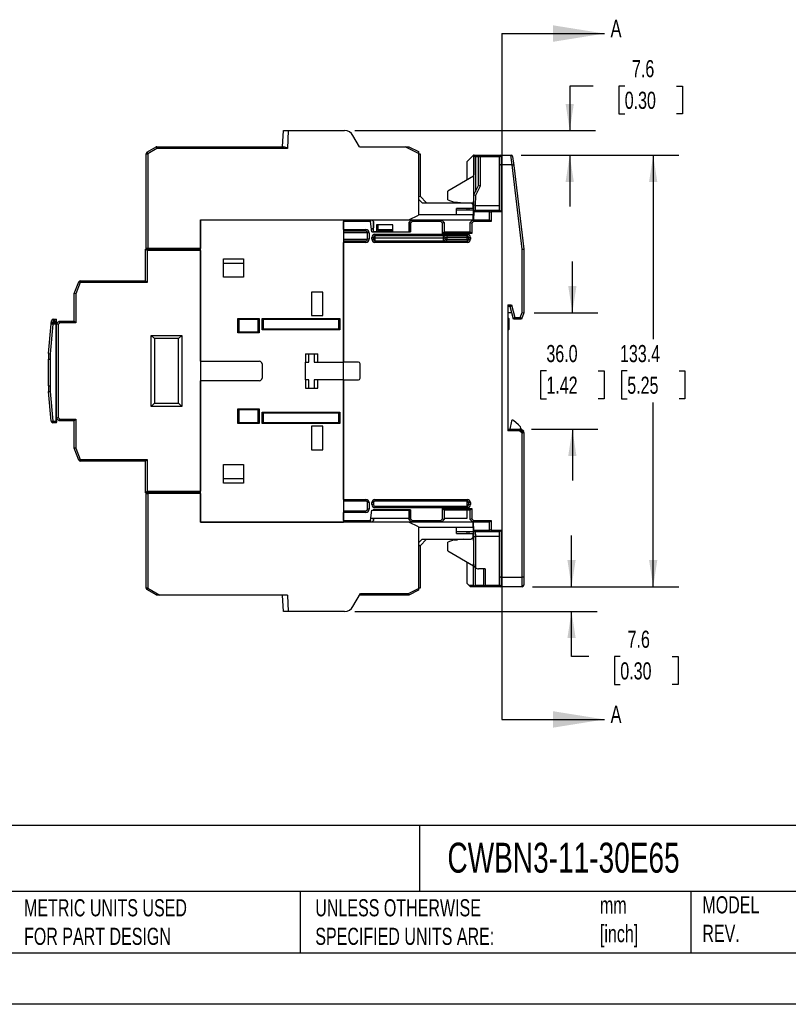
# Model space of a CAD drawing. Header units: millimetres. Extents: x 0 to 699, y 0 to 540.
# Tile 10 of 16: x 266 to 503, y 0 to 304. Entities that reach past the tile are written whole.
import ezdxf

# ---------------------------------------------------------------- set-up
doc = ezdxf.new("R2010")
doc.units = ezdxf.units.MM
doc.header["$LTSCALE"] = 2.5
doc.linetypes.add('CENTERX2', pattern=[20.32, 12.7, -2.54, 2.54, -2.54])
doc.layers.add('DIMENSIONS', color=140, linetype='Continuous', lineweight=25)
doc.layers.add('TEXT', color=140, linetype='Continuous', lineweight=25)
doc.styles.add('SLDTEXTSTYLE0', font='TXT', dxfattribs={"width": 0.7})
doc.dimstyles.new('SLDDIMSTYLE0', dxfattribs={"dimtxt": 5.39502, "dimasz": 8.255, "dimexe": 0, "dimexo": 0.0625, "dimgap": 1.348755, "dimtad": 0, "dimtih": 1, "dimtoh": 1, "dimdec": 1, "dimrnd": 1e-09, "dimzin": 12, "dimdsep": 46, "dimtxsty": 'SLDTEXTSTYLE0', "dimsah": 1, "dimcen": 0.09, "dimadec": 0, "dimazin": 3, "dimtfac": 1, "dimtdec": 1, "dimtmove": 0, "dimatfit": 0, "dimfxl": 0, "dimfrac": 2, "dimtolj": 1, "dimtzin": 12, "dimarcsym": 0})
doc.dimstyles.new('SLDDIMSTYLE1', dxfattribs={"dimtxt": 5.39502, "dimasz": 8.255, "dimexe": 0, "dimexo": 0.0625, "dimgap": 1.348755, "dimtad": 0, "dimtih": 1, "dimtoh": 1, "dimdec": 1, "dimrnd": 1e-09, "dimzin": 12, "dimdsep": 46, "dimtxsty": 'SLDTEXTSTYLE0', "dimsah": 1, "dimcen": 0.09, "dimadec": 0, "dimazin": 3, "dimtfac": 1, "dimtdec": 1, "dimtofl": 0, "dimtmove": 0, "dimatfit": 3, "dimfxl": 0, "dimfrac": 2, "dimtolj": 1, "dimtzin": 12, "dimarcsym": 0})
doc.dimstyles.new('SLDDIMSTYLE3', dxfattribs={"dimtxt": 5.39502, "dimasz": 8.255, "dimexe": 0, "dimexo": 0.0625, "dimgap": 1.348755, "dimtad": 0, "dimtih": 1, "dimtoh": 1, "dimdec": 1, "dimrnd": 1e-09, "dimzin": 4, "dimdsep": 46, "dimtxsty": 'SLDTEXTSTYLE0', "dimsah": 1, "dimcen": 0.09, "dimadec": 0, "dimazin": 1, "dimtfac": 1, "dimtdec": 1, "dimtmove": 0, "dimatfit": 0, "dimfxl": 0, "dimfrac": 2, "dimtolj": 1, "dimtzin": 12, "dimarcsym": 0})

# ---------------------------------------------------------------- blocks, each defined once
blk = doc.blocks.new('_D_9')
at = {"layer": 'DIMENSIONS'}
for p, q in [((420.83, 262.47), (469.56, 262.47)), ((461.62, 262.47), (461.62, 205.56)), ((453.61, 195.77), (451.79, 195.77)), ((451.79, 195.77), (451.79, 187.2)), ((469.64, 195.77), (471.45, 195.77)), ((471.45, 195.77), (471.45, 187.2)), ((451.79, 187.2), (453.61, 187.2)), ((461.62, 129.07), (461.62, 185.99)), ((471.45, 187.2), (469.64, 187.2)), ((424.3, 129.07), (469.56, 129.07))]:
    blk.add_line(p, q, dxfattribs=at)
for points in [[(461.62, 262.47), (460.35, 254.22), (462.89, 254.22)], [(461.62, 129.07), (462.89, 137.33), (460.35, 137.33)]]:
    blk.add_solid(points, dxfattribs=at)
at = {"layer": 'DIMENSIONS', "char_height": 5.292, "attachment_point": 1, "style": 'SLDTEXTSTYLE0'}
for s, insert in [('133.4', (451.36, 203.8)), ('5.25', (453.61, 194.02))]:
    blk.add_mtext(s, dxfattribs=dict(at, insert=insert))
blk = doc.blocks.new('_D_10')
at = {"layer": 'DIMENSIONS'}
for p, q in [((436.63, 213.77), (436.63, 229.65)), ((424.8, 213.77), (444.56, 213.77)), ((428.61, 195.77), (426.8, 195.77)), ((426.8, 195.77), (426.8, 187.2)), ((444.64, 195.77), (446.45, 195.77)), ((446.45, 195.77), (446.45, 187.2)), ((426.8, 187.2), (428.61, 187.2)), ((446.45, 187.2), (444.64, 187.2)), ((423.96, 177.77), (444.56, 177.77)), ((436.63, 177.77), (436.63, 161.9))]:
    blk.add_line(p, q, dxfattribs=at)
for points in [[(436.63, 213.77), (437.9, 222.03), (435.36, 222.03)], [(436.63, 177.77), (435.36, 169.52), (437.9, 169.52)]]:
    blk.add_solid(points, dxfattribs=at)
at = {"layer": 'DIMENSIONS', "char_height": 5.292, "attachment_point": 1, "style": 'SLDTEXTSTYLE0'}
for s, insert in [('36.0', (428.61, 203.8)), ('1.42', (428.61, 194.02))]:
    blk.add_mtext(s, dxfattribs=dict(at, insert=insert))
blk = doc.blocks.new('_D_11')
at = {"layer": 'DIMENSIONS'}
for p, q in [((443.1, 283.84), (435.82, 283.84)), ((435.82, 283.84), (435.82, 270.07)), ((452.82, 283.84), (451.01, 283.84)), ((451.01, 283.84), (451.01, 275.27)), ((468.86, 283.84), (470.67, 283.84)), ((470.67, 283.84), (470.67, 275.27)), ((451.01, 275.27), (452.82, 275.27)), ((470.67, 275.27), (468.86, 275.27)), ((369.38, 270.07), (443.76, 270.07)), ((420.83, 262.47), (443.76, 262.47)), ((435.82, 262.47), (435.82, 246.6))]:
    blk.add_line(p, q, dxfattribs=at)
for points in [[(435.82, 270.07), (437.09, 278.33), (434.55, 278.33)], [(435.82, 262.47), (434.55, 254.22), (437.09, 254.22)]]:
    blk.add_solid(points, dxfattribs=at)
at = {"layer": 'DIMENSIONS', "char_height": 5.292, "attachment_point": 1, "style": 'SLDTEXTSTYLE0'}
for s, insert in [('7.6', (455.07, 291.87)), ('0.30', (452.82, 282.09))]:
    blk.add_mtext(s, dxfattribs=dict(at, insert=insert))
blk = doc.blocks.new('_D_12')
at = {"layer": 'DIMENSIONS'}
for p, q in [((436.38, 129.07), (436.38, 144.95)), ((424.3, 129.07), (444.32, 129.07)), ((369.38, 121.47), (444.32, 121.47)), ((436.38, 107.47), (436.38, 121.47)), ((441.74, 107.47), (436.38, 107.47)), ((451.46, 107.47), (449.65, 107.47)), ((449.65, 107.47), (449.65, 98.89)), ((467.49, 107.47), (469.31, 107.47)), ((469.31, 107.47), (469.31, 98.89)), ((449.65, 98.89), (451.46, 98.89)), ((469.31, 98.89), (467.49, 98.89))]:
    blk.add_line(p, q, dxfattribs=at)
for points in [[(436.38, 129.07), (437.65, 137.33), (435.11, 137.33)], [(436.38, 121.47), (435.11, 113.22), (437.65, 113.22)]]:
    blk.add_solid(points, dxfattribs=at)
at = {"layer": 'DIMENSIONS', "char_height": 5.292, "attachment_point": 1, "style": 'SLDTEXTSTYLE0'}
for s, insert in [('7.6', (453.71, 115.5)), ('0.30', (451.46, 105.71))]:
    blk.add_mtext(s, dxfattribs=dict(at, insert=insert))

msp = doc.modelspace()

# ---------------------------------------------------------------- linework, layer by layer
for p, q in [((347.06, 265.07), (347.32, 270.07)), ((347.32, 270.07), (348.82, 270.07)), ((348.82, 270.07), (348.53, 264.57)), ((348.82, 270.07), (366.2, 270.07)), ((370.82, 265.07), (368.8, 268.57)), ((305.12, 263.37), (307.95, 265.01)), ((307.95, 265.01), (308.2, 264.57)), ((308.2, 264.57), (308.2, 265.07)), ((308.2, 265.07), (347.44, 265.07)), ((370.82, 265.07), (384.95, 265.07)), ((389.07, 263.01), (384.95, 265.07)), ((384.95, 265.07), (386.07, 265.07)), ((386.07, 265.07), (389.07, 263.57)), ((304.87, 233.67), (304.87, 262.94)), ((304.87, 262.94), (305.37, 262.94)), ((305.12, 263.37), (305.37, 262.94)), ((308.2, 264.57), (305.37, 262.94)), ((305.37, 262.94), (305.37, 233.67)), ((348.53, 264.57), (308.2, 264.57)), ((389.07, 263.57), (389.07, 263.01)), ((389.07, 263.01), (389.07, 243.97)), ((389.07, 262.92), (389.57, 262.92)), ((389.57, 262.92), (389.57, 249.77)), ((404.12, 260.47), (406.12, 262.47)), ((406.12, 262.47), (406.12, 248.17)), ((406.23, 262.47), (406.12, 262.47)), ((406.16, 250.17), (406.23, 262.47)), ((406.23, 262.47), (406.72, 261.97)), ((406.23, 262.47), (408.12, 262.47)), ((406.72, 261.97), (406.67, 251.17)), ((407.62, 261.97), (406.72, 261.97)), ((408.12, 262.47), (407.62, 261.97)), ((407.62, 253.06), (407.62, 261.97)), ((408.12, 261.97), (407.62, 261.97)), ((408.12, 261.97), (408.12, 262.47)), ((408.12, 262.47), (414.62, 262.47)), ((408.12, 261.97), (408.12, 252.94)), ((414.12, 261.97), (408.12, 261.97)), ((414.12, 259.27), (414.12, 261.97)), ((414.62, 262.47), (414.62, 259.47)), ((414.62, 262.47), (417.66, 262.47)), ((418.02, 259.47), (417.66, 262.47)), ((417.66, 262.47), (417.68, 262.47)), ((418.17, 262.03), (418.5, 259.33)), ((404.12, 254.82), (404.12, 260.47)), ((414.12, 245.47), (414.12, 259.27)), ((414.62, 259.47), (414.62, 244.97)), ((417.98, 259.47), (414.62, 259.47)), ((421.12, 233.44), (417.98, 259.47)), ((418.5, 259.33), (421.62, 233.47)), ((406.12, 255.97), (398.12, 251.35)), ((406.16, 250.17), (407.62, 253.06)), ((408.12, 252.94), (406.66, 250.05)), ((408.12, 252.94), (407.62, 253.06)), ((389.07, 249.57), (389.57, 249.77)), ((389.57, 249.77), (391.57, 247.77)), ((398.12, 248.7), (398.12, 251.35)), ((406.14, 246.98), (406.16, 250.17)), ((406.66, 250.05), (406.16, 250.17)), ((406.66, 250.05), (406.64, 246.97)), ((390.16, 247.77), (389.07, 248.86)), ((390.16, 247.77), (405.37, 247.77)), ((398.12, 248.7), (400.12, 247.97)), ((400.12, 247.97), (401.12, 247.97)), ((401.12, 247.97), (403.12, 247.77)), ((405.87, 247.27), (405.37, 247.77)), ((406.12, 247.67), (405.47, 247.67)), ((405.87, 247.27), (405.87, 245.97)), ((406.12, 242.47), (406.12, 248.17)), ((406.13, 245.05), (406.14, 246.98)), ((406.64, 246.97), (406.14, 246.98)), ((406.64, 246.97), (414.12, 246.97)), ((386.07, 242.47), (389.07, 243.97)), ((405.87, 244.07), (389.07, 244.07)), ((405.87, 245.97), (400.87, 245.97)), ((400.87, 244.07), (400.87, 245.97)), ((406.12, 245.47), (400.87, 245.47)), ((404.12, 245.47), (404.12, 245.97)), ((404.62, 245.97), (404.62, 245.47)), ((405.87, 244.07), (405.87, 242.47)), ((406.13, 244.97), (406.12, 242.47)), ((406.63, 245.47), (406.13, 244.98)), ((406.13, 244.97), (406.13, 244.98)), ((411.02, 244.97), (406.13, 244.97)), ((406.63, 245.47), (411.52, 245.47)), ((411.02, 244.97), (411.52, 245.47)), ((411.02, 242.47), (411.02, 244.97)), ((411.52, 244.77), (411.02, 244.97)), ((411.73, 244.97), (411.52, 245.47)), ((411.52, 245.47), (414.12, 245.47)), ((411.73, 244.97), (411.52, 244.77)), ((411.52, 244.77), (411.52, 241.97)), ((414.62, 244.97), (411.73, 244.97)), ((414.62, 244.97), (414.12, 245.47)), ((321.72, 242.47), (386.07, 242.47)), ((321.72, 242.47), (321.72, 233.67)), ((321.72, 242.47), (365.92, 242.47)), ((321.72, 198.77), (321.72, 242.47)), ((365.92, 242.47), (365.92, 198.52)), ((365.92, 239.47), (365.92, 241.97)), ((374.19, 241.97), (365.92, 241.97)), ((374.12, 242.47), (374.19, 241.97)), ((374.62, 238.77), (374.19, 241.97)), ((375.11, 242.02), (374.66, 242.47)), ((374.67, 242.47), (375.12, 242.02)), ((375.11, 242.02), (375.11, 240.03)), ((375.12, 242.02), (375.11, 242.02)), ((375.12, 238.77), (375.12, 242.02)), ((381.12, 240.97), (376.12, 240.97)), ((376.12, 240.97), (376.12, 238.77)), ((376.49, 240.97), (376.49, 239.47)), ((381.12, 238.77), (381.12, 240.97)), ((386.07, 242.47), (386.92, 242.47)), ((386.14, 241.7), (386.92, 242.47)), ((386.14, 241.7), (386.14, 241.7)), ((386.14, 238.75), (386.14, 241.7)), ((386.14, 241.69), (386.14, 241.7)), ((386.14, 241.67), (386.14, 241.69)), ((386.14, 241.67), (386.14, 238.77)), ((387.13, 241.97), (386.64, 241.49)), ((386.64, 241.49), (386.64, 238.75)), ((386.92, 242.47), (396.22, 242.47)), ((386.92, 242.47), (387.13, 241.97)), ((396.01, 241.97), (387.13, 241.97)), ((396.22, 242.47), (396.01, 241.97)), ((396.52, 241.47), (396.01, 241.97)), ((396.22, 242.47), (397.02, 241.67)), ((396.22, 242.47), (405.82, 242.47)), ((397.02, 241.67), (396.52, 241.47)), ((396.52, 238.27), (396.52, 241.47)), ((397.02, 241.67), (397.02, 238.77)), ((405.02, 241.67), (405.82, 242.47)), ((405.02, 241.67), (405.52, 241.47)), ((405.02, 238.77), (405.02, 241.67)), ((406.03, 241.97), (405.52, 241.47)), ((405.52, 241.47), (405.52, 238.27)), ((405.82, 242.47), (411.02, 242.47)), ((405.82, 242.47), (406.03, 241.97)), ((411.52, 241.97), (406.03, 241.97)), ((411.52, 241.97), (411.02, 242.47)), ((365.92, 239.47), (372.82, 239.47)), ((372.82, 238.97), (365.92, 238.97)), ((373.32, 238.47), (365.92, 238.47)), ((372.82, 239.47), (372.82, 238.97)), ((373.32, 236.47), (373.32, 238.47)), ((373.82, 238.47), (373.32, 238.47)), ((373.82, 238.47), (373.82, 236.47)), ((374.62, 238.77), (375.1, 238.77)), ((375.1, 238.77), (375.1, 238.75)), ((375.1, 238.75), (375.12, 238.77)), ((375.1, 238.77), (375.11, 238.77)), ((375.1, 238.75), (386.64, 238.75)), ((376.12, 238.77), (375.12, 238.77)), ((375.62, 238.07), (404.12, 238.07)), ((375.62, 238.07), (375.62, 237.57)), ((404.12, 237.57), (375.62, 237.57)), ((375.62, 237.57), (375.62, 236.97)), ((376.49, 239.47), (376.12, 239.47)), ((381.12, 238.97), (376.12, 238.97)), ((376.12, 238.77), (381.12, 238.77)), ((376.49, 239.47), (381.12, 239.47)), ((381.12, 238.77), (386.12, 238.77)), ((386.14, 238.75), (386.12, 238.77)), ((386.12, 238.77), (386.14, 238.77)), ((397.02, 238.77), (396.52, 238.27)), ((405.52, 238.27), (396.52, 238.27)), ((396.82, 236.97), (396.82, 237.57)), ((397.02, 238.77), (405.02, 238.77)), ((397.82, 237.57), (397.82, 237.07)), ((404.12, 238.07), (404.12, 237.57)), ((404.12, 237.07), (404.12, 237.57)), ((405.02, 238.77), (405.52, 238.27)), ((365.92, 236.47), (373.32, 236.47)), ((365.92, 235.97), (372.82, 235.97)), ((365.92, 198.52), (365.92, 235.47)), ((372.82, 235.47), (365.92, 235.47)), ((372.82, 235.47), (372.82, 235.97)), ((373.82, 236.47), (373.32, 236.47)), ((374.62, 236.47), (374.62, 237.07)), ((374.62, 237.07), (375.12, 237.07)), ((374.62, 236.47), (375.12, 236.47)), ((375.12, 237.07), (375.12, 236.47)), ((375.12, 236.97), (375.62, 236.97)), ((375.62, 236.97), (375.62, 235.97)), ((375.62, 236.97), (396.82, 236.97)), ((375.62, 235.97), (404.12, 235.97)), ((375.62, 235.97), (375.62, 235.47)), ((404.12, 235.47), (375.62, 235.47)), ((396.82, 235.97), (396.82, 236.97)), ((396.82, 236.97), (397.32, 236.97)), ((397.32, 237.07), (397.82, 237.07)), ((397.32, 236.47), (397.32, 237.07)), ((397.32, 236.47), (397.82, 236.47)), ((404.12, 237.07), (397.82, 237.07)), ((397.82, 237.07), (397.82, 236.47)), ((397.82, 236.47), (404.12, 236.47)), ((397.82, 235.97), (397.82, 236.47)), ((404.12, 237.07), (404.62, 237.07)), ((404.12, 236.47), (404.12, 237.07)), ((404.12, 236.47), (404.62, 236.47)), ((404.12, 236.47), (404.12, 235.97)), ((404.12, 235.97), (404.12, 235.47)), ((404.62, 236.47), (404.62, 237.07)), ((404.62, 237.07), (405.12, 237.07)), ((404.62, 236.47), (405.12, 236.47)), ((405.12, 237.07), (405.12, 236.47)), ((305.22, 232.97), (304.72, 233.47)), ((304.72, 233.47), (321.72, 233.47)), ((304.72, 223.67), (304.72, 233.47)), ((305.37, 233.67), (304.87, 233.67)), ((321.72, 232.97), (305.22, 232.97)), ((305.22, 232.97), (305.22, 223.17)), ((321.72, 233.67), (305.37, 233.67)), ((306.72, 233.47), (306.72, 233.67)), ((321.72, 232.97), (321.72, 158.57)), ((421.12, 233.44), (421.62, 233.47)), ((421.12, 213.86), (421.12, 233.44)), ((421.62, 233.47), (421.62, 213.77)), ((328.82, 224.72), (328.82, 230.42)), ((328.82, 230.42), (335.02, 230.42)), ((335.02, 229.02), (328.82, 229.02)), ((335.02, 230.42), (335.02, 224.72)), ((282.67, 219.67), (284.05, 223.35)), ((284.52, 223.17), (283.17, 219.58)), ((284.52, 223.17), (284.05, 223.35)), ((284.52, 223.17), (284.52, 223.67)), ((284.52, 223.67), (304.72, 223.67)), ((305.22, 223.17), (284.52, 223.17)), ((305.22, 223.17), (304.72, 223.67)), ((335.02, 224.72), (328.82, 224.72)), ((283.17, 219.58), (282.67, 219.67)), ((282.67, 211.17), (282.67, 219.67)), ((283.17, 219.58), (283.17, 210.67)), ((356.02, 220.17), (356.02, 212.87)), ((359.52, 220.17), (356.02, 220.17)), ((359.52, 212.87), (359.52, 220.17)), ((416.72, 216.21), (417.79, 216.21)), ((416.72, 216.21), (416.72, 177.27)), ((417.79, 216.21), (417.41, 215.72)), ((417.79, 216.21), (418.84, 212.27)), ((417.41, 215.72), (416.72, 215.72)), ((417.92, 213.77), (416.72, 213.77)), ((418.46, 211.77), (417.4, 215.71)), ((420.54, 212.27), (421.12, 213.86)), ((421.62, 213.77), (420.89, 211.77)), ((421.12, 213.86), (421.62, 213.77)), ((274.74, 201.13), (275.53, 210.32)), ((276.03, 210.27), (275.24, 201.08)), ((275.53, 210.32), (275.62, 211.32)), ((275.53, 210.32), (276.03, 210.27)), ((276.12, 211.77), (276.03, 210.77)), ((276.03, 210.27), (276.03, 210.77)), ((276.03, 210.77), (277.02, 210.77)), ((277.02, 210.27), (276.03, 210.27)), ((276.12, 211.77), (276.12, 211.77)), ((276.12, 211.77), (276.49, 211.77)), ((276.49, 211.77), (276.49, 210.77)), ((276.49, 211.77), (277.17, 211.77)), ((277.17, 211.73), (276.49, 211.73)), ((276.49, 211.23), (277.17, 211.23)), ((277.17, 211.08), (276.49, 211.08)), ((277.02, 210.27), (277.02, 210.77)), ((277.02, 180.27), (277.02, 210.27)), ((277.17, 210.27), (277.02, 210.27)), ((277.17, 211.73), (277.17, 211.77)), ((277.17, 211.23), (277.17, 211.73)), ((277.17, 211.08), (277.17, 211.23)), ((277.17, 210.37), (277.97, 211.17)), ((277.17, 211.08), (277.17, 210.62)), ((277.17, 210.62), (277.17, 210.37)), ((277.67, 210.17), (277.17, 210.37)), ((277.17, 181.17), (277.17, 210.37)), ((278.18, 210.67), (277.67, 210.17)), ((277.67, 210.17), (277.67, 181.38)), ((278.18, 210.67), (277.97, 211.17)), ((277.97, 211.17), (282.67, 211.17)), ((283.17, 210.67), (278.18, 210.67)), ((283.17, 210.67), (282.67, 211.17)), ((333.22, 207.52), (333.22, 212.02)), ((333.22, 212.02), (339.82, 212.02)), ((333.22, 212.02), (333.52, 211.72)), ((339.52, 211.72), (333.52, 211.72)), ((333.52, 211.72), (333.52, 207.82)), ((339.82, 212.02), (339.52, 211.72)), ((339.52, 207.82), (339.52, 211.72)), ((339.82, 212.02), (339.82, 207.52)), ((340.72, 212.02), (364.72, 212.02)), ((340.72, 212.02), (341.02, 211.72)), ((340.72, 208.52), (340.72, 212.02)), ((364.42, 211.72), (341.02, 211.72)), ((341.02, 211.72), (341.02, 208.82)), ((356.02, 212.87), (359.52, 212.87)), ((364.72, 212.02), (364.42, 211.72)), ((364.42, 208.82), (364.42, 211.72)), ((364.72, 212.02), (364.72, 208.52)), ((417.02, 211.97), (416.72, 212.27)), ((417.02, 211.97), (417.02, 208.57)), ((418.84, 212.27), (418.46, 211.77)), ((420.89, 211.77), (418.46, 211.77)), ((418.84, 212.27), (420.54, 212.27)), ((420.54, 212.27), (420.89, 211.77)), ((333.52, 207.82), (333.22, 207.52)), ((339.82, 207.52), (333.22, 207.52)), ((333.52, 207.82), (339.52, 207.82)), ((339.52, 207.82), (339.82, 207.52)), ((341.02, 208.82), (340.72, 208.52)), ((364.72, 208.52), (340.72, 208.52)), ((341.02, 208.82), (364.42, 208.82)), ((364.42, 208.82), (364.72, 208.52)), ((417.02, 208.57), (416.72, 208.27)), ((306.42, 206.77), (315.92, 206.77)), ((306.42, 184.77), (306.42, 206.77)), ((306.42, 206.77), (307.42, 205.77)), ((314.92, 205.77), (307.42, 205.77)), ((307.42, 205.77), (307.42, 185.77)), ((314.92, 205.77), (315.92, 206.77)), ((314.92, 185.77), (314.92, 205.77)), ((315.92, 206.77), (315.92, 184.77)), ((274.74, 201.13), (275.24, 201.08)), ((354.12, 201.07), (357.92, 201.07)), ((354.12, 201.07), (354.12, 198.52)), ((355.17, 198.52), (355.17, 201.07)), ((356.87, 201.07), (356.87, 198.52)), ((357.92, 198.52), (357.92, 201.07)), ((274.67, 199.42), (275.17, 199.42)), ((274.67, 191.13), (274.67, 199.42)), ((275.17, 199.42), (275.17, 191.13)), ((321.72, 198.77), (339.92, 198.77)), ((340.72, 197.97), (340.72, 193.57)), ((354.12, 193.02), (354.12, 198.52)), ((354.12, 198.52), (355.17, 198.52)), ((356.87, 198.52), (357.92, 198.52)), ((357.92, 198.52), (365.92, 198.52)), ((370.52, 198.52), (365.92, 198.52)), ((365.92, 193.02), (365.92, 198.52)), ((371.02, 193.52), (371.02, 198.02)), ((321.72, 149.07), (321.72, 192.77)), ((339.92, 192.77), (321.72, 192.77)), ((354.12, 193.02), (354.12, 190.47)), ((355.17, 193.02), (354.12, 193.02)), ((355.17, 190.47), (355.17, 193.02)), ((356.87, 193.02), (356.87, 190.47)), ((357.92, 193.02), (356.87, 193.02)), ((357.92, 190.47), (357.92, 193.02)), ((365.92, 193.02), (357.92, 193.02)), ((365.92, 156.07), (365.92, 193.02)), ((365.92, 193.02), (370.52, 193.02)), ((365.92, 193.02), (365.92, 149.07)), ((274.67, 191.13), (275.17, 191.13)), ((274.74, 189.42), (275.24, 189.46)), ((275.53, 180.23), (274.74, 189.42)), ((275.24, 189.46), (276.03, 180.27)), ((354.12, 190.47), (357.92, 190.47)), ((306.42, 184.77), (307.42, 185.77)), ((307.42, 185.77), (314.92, 185.77)), ((314.92, 185.77), (315.92, 184.77)), ((315.92, 184.77), (306.42, 184.77)), ((333.22, 184.02), (339.82, 184.02)), ((333.22, 179.52), (333.22, 184.02)), ((333.52, 183.72), (333.22, 184.02)), ((339.52, 183.72), (333.52, 183.72)), ((333.52, 183.72), (333.52, 179.82)), ((339.82, 184.02), (339.52, 183.72)), ((339.52, 179.82), (339.52, 183.72)), ((339.82, 184.02), (339.82, 179.52)), ((340.72, 183.02), (364.72, 183.02)), ((340.72, 183.02), (341.02, 182.72)), ((340.72, 179.52), (340.72, 183.02)), ((364.42, 182.72), (341.02, 182.72)), ((341.02, 182.72), (341.02, 179.82)), ((364.72, 183.02), (364.42, 182.72)), ((364.42, 179.82), (364.42, 182.72)), ((364.72, 183.02), (364.72, 179.52)), ((275.53, 180.23), (276.03, 180.27)), ((276.03, 180.27), (277.02, 180.27)), ((276.03, 179.77), (276.03, 180.27)), ((277.02, 179.77), (276.03, 179.77)), ((277.17, 180.27), (277.02, 180.27)), ((277.02, 179.77), (277.02, 180.27)), ((277.67, 181.38), (277.17, 181.17)), ((277.97, 180.37), (277.17, 181.17)), ((277.17, 181.17), (277.17, 180.27)), ((277.17, 180.27), (277.17, 179.92)), ((277.67, 181.38), (278.18, 180.87)), ((278.18, 180.87), (277.97, 180.37)), ((282.67, 180.37), (277.97, 180.37)), ((278.18, 180.87), (283.17, 180.87)), ((283.17, 180.87), (282.67, 180.37)), ((282.67, 171.87), (282.67, 180.37)), ((283.17, 180.87), (283.17, 171.96)), ((333.52, 179.82), (333.22, 179.52)), ((333.52, 179.82), (339.52, 179.82)), ((339.82, 179.52), (339.52, 179.82)), ((341.02, 179.82), (340.72, 179.52)), ((341.02, 179.82), (364.42, 179.82)), ((364.42, 179.82), (364.72, 179.52)), ((417.77, 180.25), (417.31, 177.77)), ((420.03, 179.13), (418.42, 180.48)), ((339.82, 179.52), (333.22, 179.52)), ((364.72, 179.52), (340.72, 179.52)), ((359.52, 178.67), (356.02, 178.67)), ((356.02, 178.67), (356.02, 171.37)), ((359.52, 171.37), (359.52, 178.67)), ((416.72, 177.77), (420.43, 177.77)), ((420.25, 177.27), (416.72, 177.27)), ((420.43, 177.77), (420.25, 177.27)), ((421.12, 176.54), (420.25, 177.27)), ((420.43, 177.77), (421.62, 176.77)), ((420.79, 177.77), (420.43, 177.77)), ((421.62, 177.07), (420.79, 177.77)), ((421.12, 176.54), (421.62, 176.77)), ((421.12, 132.07), (421.12, 176.54)), ((421.62, 176.77), (421.62, 177.07)), ((421.62, 176.77), (421.62, 132.28)), ((283.17, 171.96), (282.67, 171.87)), ((284.05, 168.2), (282.67, 171.87)), ((283.17, 171.96), (284.52, 168.37)), ((356.02, 171.37), (359.52, 171.37)), ((284.52, 168.37), (284.05, 168.2)), ((284.52, 168.37), (305.22, 168.37)), ((284.52, 168.37), (284.52, 167.87)), ((304.72, 167.87), (284.52, 167.87)), ((305.22, 168.37), (304.72, 167.87)), ((304.72, 158.07), (304.72, 167.87)), ((305.22, 168.37), (305.22, 158.57)), ((328.82, 166.82), (335.02, 166.82)), ((328.82, 161.12), (328.82, 166.82)), ((335.02, 166.82), (335.02, 161.12)), ((328.82, 162.52), (335.02, 162.52)), ((305.22, 158.57), (304.72, 158.07)), ((305.22, 158.57), (321.72, 158.57)), ((335.02, 161.12), (328.82, 161.12)), ((321.72, 158.07), (304.72, 158.07)), ((304.87, 128.61), (304.87, 157.87)), ((304.87, 157.87), (305.37, 157.87)), ((305.37, 157.87), (305.37, 128.61)), ((321.72, 157.87), (305.37, 157.87)), ((306.72, 157.87), (306.72, 158.07)), ((321.72, 157.87), (321.72, 149.07)), ((365.92, 156.07), (372.82, 156.07)), ((372.82, 155.57), (365.92, 155.57)), ((372.82, 156.07), (372.82, 155.57)), ((375.62, 156.07), (404.12, 156.07)), ((375.62, 156.07), (375.62, 155.57)), ((404.12, 155.57), (375.62, 155.57)), ((404.12, 156.07), (404.12, 155.57)), ((404.12, 153.97), (404.12, 155.57)), ((365.92, 152.57), (372.82, 152.57)), ((372.82, 152.07), (372.82, 152.57)), ((373.32, 153.07), (373.32, 155.07)), ((373.82, 155.07), (373.32, 155.07)), ((373.82, 153.07), (373.32, 153.07)), ((373.82, 155.07), (373.82, 153.07)), ((374.19, 149.57), (374.62, 152.77)), ((374.62, 154.47), (374.62, 155.07)), ((375.12, 155.07), (374.62, 155.07)), ((375.12, 154.47), (374.62, 154.47)), ((374.62, 152.77), (375.1, 152.77)), ((386.64, 152.8), (375.1, 152.8)), ((375.1, 152.8), (375.1, 152.77)), ((375.1, 152.8), (375.1, 152.79)), ((375.1, 152.79), (386.14, 152.79)), ((375.1, 152.77), (375.1, 152.79)), ((375.1, 152.77), (375.1, 152.77)), ((375.12, 155.07), (375.12, 154.47)), ((375.62, 153.97), (404.12, 153.97)), ((375.62, 153.97), (375.62, 153.47)), ((404.12, 153.47), (375.62, 153.47)), ((386.14, 149.85), (386.14, 152.8)), ((386.14, 152.8), (386.14, 152.79)), ((386.14, 152.79), (386.14, 150.23)), ((386.64, 152.8), (386.64, 150.06)), ((396.52, 153.27), (405.52, 153.27)), ((396.52, 150.08), (396.52, 153.27)), ((396.52, 153.27), (397.02, 152.77)), ((405.02, 152.77), (397.02, 152.77)), ((397.02, 152.77), (397.02, 149.87)), ((404.62, 155.07), (404.12, 155.07)), ((404.62, 154.47), (404.12, 154.47)), ((404.12, 153.97), (404.12, 153.47)), ((404.12, 150.23), (404.12, 152.77)), ((405.12, 155.07), (404.62, 155.07)), ((404.62, 154.47), (404.62, 155.07)), ((405.12, 154.47), (404.62, 154.47)), ((405.52, 153.27), (405.02, 152.77)), ((405.02, 149.87), (405.02, 152.77)), ((405.12, 155.07), (405.12, 154.47)), ((405.52, 153.27), (405.52, 150.08)), ((365.92, 149.57), (365.92, 152.07)), ((372.82, 152.07), (365.92, 152.07)), ((365.92, 149.57), (374.19, 149.57)), ((374.19, 149.57), (374.12, 149.07)), ((374.28, 150.23), (386.14, 150.23)), ((374.66, 149.07), (375.11, 149.52)), ((375.12, 149.52), (374.67, 149.07)), ((375.11, 149.52), (375.11, 150.23)), ((375.11, 149.52), (375.12, 149.52)), ((375.12, 150.23), (375.12, 149.52)), ((386.92, 149.07), (386.14, 149.85)), ((386.64, 150.06), (387.13, 149.57)), ((387.13, 149.57), (386.92, 149.07)), ((387.13, 149.57), (396.01, 149.57)), ((396.01, 149.57), (396.52, 150.08)), ((396.01, 149.57), (396.22, 149.07)), ((397.02, 149.87), (396.22, 149.07)), ((396.52, 150.08), (397.02, 149.87)), ((397.02, 150.23), (404.12, 150.23)), ((405.52, 150.08), (405.02, 149.87)), ((405.82, 149.07), (405.02, 149.87)), ((405.52, 150.08), (406.03, 149.57)), ((406.03, 149.57), (405.82, 149.07)), ((406.03, 149.57), (411.52, 149.57)), ((411.02, 149.07), (411.52, 149.57)), ((411.52, 149.57), (411.52, 146.78)), ((386.07, 149.07), (321.72, 149.07)), ((321.72, 149.07), (365.92, 149.07)), ((389.07, 147.57), (386.07, 149.07)), ((386.92, 149.07), (386.07, 149.07)), ((396.22, 149.07), (386.92, 149.07)), ((389.07, 147.57), (389.07, 128.53)), ((389.07, 147.47), (405.87, 147.47)), ((405.82, 149.07), (396.22, 149.07)), ((400.87, 145.57), (400.87, 147.47)), ((411.02, 149.07), (405.82, 149.07)), ((405.87, 149.07), (405.87, 147.47)), ((406.13, 146.57), (406.12, 149.07)), ((406.12, 143.37), (406.12, 149.07)), ((406.13, 146.57), (411.02, 146.57)), ((406.13, 146.57), (406.64, 146.07)), ((406.14, 144.57), (406.13, 146.57)), ((411.02, 146.57), (411.02, 149.07)), ((411.52, 146.78), (411.02, 146.57)), ((411.52, 146.07), (411.02, 146.57)), ((411.52, 146.78), (411.73, 146.57)), ((411.73, 146.57), (411.52, 146.07)), ((411.73, 146.57), (414.62, 146.57)), ((414.12, 146.07), (414.62, 146.57)), ((414.62, 146.57), (414.62, 132.07)), ((389.07, 142.69), (390.16, 143.77)), ((391.57, 143.77), (389.57, 141.77)), ((390.16, 143.77), (405.37, 143.77)), ((400.12, 143.57), (398.12, 142.85)), ((400.12, 143.57), (401.12, 143.57)), ((406.12, 146.07), (400.87, 146.07)), ((400.87, 145.57), (405.87, 145.57)), ((403.12, 143.77), (401.12, 143.57)), ((404.12, 145.57), (404.12, 146.07)), ((404.62, 146.07), (404.62, 145.57)), ((405.37, 143.77), (405.87, 144.27)), ((406.12, 143.87), (405.47, 143.87)), ((405.87, 145.57), (405.87, 144.27)), ((406.12, 143.37), (406.12, 136.12)), ((406.14, 144.57), (406.65, 144.57)), ((406.19, 135.67), (406.14, 144.57)), ((411.52, 146.07), (406.64, 146.07)), ((414.12, 144.57), (406.65, 144.57)), ((406.65, 144.57), (406.7, 134.94)), ((414.12, 146.07), (411.52, 146.07)), ((414.12, 132.28), (414.12, 146.07)), ((389.07, 141.98), (389.57, 141.77)), ((389.57, 141.77), (389.57, 128.62)), ((398.12, 140.19), (398.12, 142.85)), ((398.12, 140.19), (406.12, 135.57)), ((404.12, 130.07), (404.12, 136.73)), ((406.12, 129.07), (406.12, 136.12)), ((406.62, 135.01), (406.62, 129.57)), ((409.72, 134.62), (407.62, 134.62)), ((409.22, 129.07), (409.22, 134.62)), ((409.72, 134.62), (409.72, 129.57)), ((414.12, 129.57), (414.12, 132.28)), ((414.62, 132.07), (421.12, 132.07)), ((414.62, 132.07), (414.62, 129.07)), ((421.12, 129.07), (421.12, 132.07)), ((421.62, 132.28), (421.62, 129.57)), ((305.37, 128.61), (304.87, 128.61)), ((305.37, 128.61), (305.12, 128.18)), ((307.95, 126.54), (305.12, 128.18)), ((305.37, 128.61), (309.07, 126.47)), ((385.95, 126.97), (389.07, 128.53)), ((389.07, 127.97), (386.07, 126.47)), ((389.57, 128.62), (389.07, 128.62)), ((389.07, 128.53), (389.07, 127.97)), ((404.62, 129.57), (404.12, 130.07)), ((404.62, 129.57), (406.12, 129.57)), ((405.12, 129.07), (404.62, 129.57)), ((406.12, 129.07), (405.12, 129.07)), ((406.62, 129.57), (406.12, 129.07)), ((409.22, 129.07), (406.12, 129.07)), ((406.62, 129.57), (409.22, 129.57)), ((409.72, 129.57), (409.22, 129.07)), ((414.62, 129.07), (409.22, 129.07)), ((409.72, 129.57), (414.12, 129.57)), ((421.12, 129.07), (414.62, 129.07)), ((309.07, 126.47), (308.2, 126.47)), ((348.56, 126.47), (309.07, 126.47)), ((347.32, 121.47), (347.06, 126.47)), ((348.56, 126.47), (348.82, 121.47)), ((368.8, 122.97), (371.11, 126.97)), ((386.07, 126.47), (370.82, 126.47)), ((371.11, 126.97), (385.95, 126.97)), ((385.95, 126.97), (386.07, 126.47)), ((348.82, 121.47), (347.32, 121.47)), ((366.2, 121.47), (348.82, 121.47))]:
    msp.add_line(p, q)
at = {"color": 7, "linetype": 'Continuous'}
msp.add_line((698.51, 0.01), (0.01, 0.01), dxfattribs=at)
at = {"flags": 128}
for points in [[(414.62, 259.47), (414.48, 259.47), (414.35, 259.44), (414.23, 259.4), (414.15, 259.33), (414.12, 259.27)], [(417.98, 259.47), (418, 259.47), (418.02, 259.47)], [(418.02, 259.47), (418.15, 259.48), (418.28, 259.47), (418.38, 259.44), (418.47, 259.39), (418.5, 259.33)], [(406.64, 246.97), (406.64, 246.61), (406.64, 246.29), (406.64, 246.02), (406.64, 245.8), (406.63, 245.55), (406.63, 245.47)], [(386.14, 241.7), (386.16, 241.69), (386.23, 241.66), (386.33, 241.62), (386.48, 241.56), (386.64, 241.49)], [(374.53, 239.44), (374.84, 239.79), (375.11, 240.03)], [(375.11, 238.77), (375.11, 239.54), (375.11, 240.03)], [(417.4, 215.71), (417.4, 215.71), (417.41, 215.72)], [(386.64, 150.06), (386.46, 149.98), (386.29, 149.91), (386.23, 149.88), (386.18, 149.87), (386.15, 149.85), (386.14, 149.85)], [(406.64, 146.07), (406.64, 146), (406.64, 145.74), (406.64, 145.53), (406.65, 145.26), (406.65, 144.93), (406.65, 144.57)], [(406.7, 134.94), (406.36, 135.31), (406.19, 135.67)], [(414.12, 132.28), (414.17, 132.19), (414.3, 132.12), (414.46, 132.08), (414.62, 132.07)], [(421.12, 132.07), (421.26, 132.08), (421.39, 132.11), (421.51, 132.15), (421.59, 132.21), (421.62, 132.28)], [(308.2, 126.47), (308.06, 126.49), (307.95, 126.54)]]:
    msp.add_lwpolyline(points, dxfattribs=at)
for centre, radius, start, end in [((366.2, 267.07), 3, 30, 90), ((308.2, 264.57), 0.5, 90, 120), ((346.93, 262.51), 2.61, 52.1189, 78.7315), ((305.37, 262.94), 0.5, 120, 180), ((414.62, 261.97), 0.5, 90, 180), ((417.68, 261.97), 0.5, 6.8817, 90), ((372.82, 238.47), 1, 0, 90), ((372.82, 238.47), 0.5, 0, 90), ((375.62, 237.07), 1, 90, 180), ((375.62, 237.07), 0.5, 90, 180), ((386.51, 260.82), 22.07, 269.0525, 270.3506), ((396.82, 237.07), 0.5, 0, 90), ((404.12, 237.07), 1, 0, 90), ((404.12, 237.07), 0.5, 0, 90), ((372.82, 236.47), 1, 270, 0), ((372.82, 236.47), 0.5, 270, 0), ((375.62, 236.47), 1, 180, 270), ((375.62, 236.47), 0.5, 180, 270), ((396.82, 236.47), 0.5, 270, 0), ((404.12, 236.47), 1, 270, 0), ((404.12, 236.47), 0.5, 270, 0), ((284.52, 223.17), 0.5, 90, 159.444), ((276.03, 210.27), 0.5, 90, 175.1009), ((276.12, 211.27), 0.5, 90, 175.1009), ((277.02, 210.62), 0.15, 0, 90), ((294.67, 199.42), 20, 175.1009, 180), ((294.67, 199.42), 19.5, 175.1009, 180), ((339.92, 197.97), 0.8, 0, 90), ((370.52, 198.02), 0.5, 0, 90), ((339.92, 193.57), 0.8, 270, 0), ((370.52, 193.52), 0.5, 270, 0), ((294.67, 191.13), 20, 180, 184.8991), ((294.67, 191.13), 19.5, 180, 184.8991), ((276.03, 180.27), 0.5, 184.8991, 270), ((277.02, 179.92), 0.15, 270, 0), ((418.17, 180.17), 0.4, 50, 169.407), ((418.42, 177.22), 2.5, 11.1315, 50), ((284.52, 168.37), 0.5, 200.556, 270), ((372.82, 155.07), 1, 0, 90), ((372.82, 155.07), 0.5, 0, 90), ((375.62, 155.07), 1, 90, 180), ((375.62, 155.07), 0.5, 90, 180), ((404.12, 155.07), 1, 0, 90), ((404.12, 155.07), 0.5, 0, 90), ((372.82, 153.07), 1, 270, 0), ((372.82, 153.07), 0.5, 270, 0), ((375.62, 154.47), 1, 180, 270), ((375.62, 154.47), 0.5, 180, 270), ((386.53, 126.53), 26.27, 89.7531, 90.8438), ((404.12, 154.47), 1, 270, 0), ((404.12, 154.47), 0.5, 270, 0), ((407.62, 136.12), 1.5, 180, 197.5958), ((407.62, 136.12), 1.5, 232.1341, 270), ((305.37, 128.61), 0.5, 180, 240), ((414.62, 129.57), 0.5, 180, 270), ((421.12, 129.57), 0.5, 270, 0), ((366.2, 124.47), 3, 270, 330)]:
    msp.add_arc(centre, radius, start, end)
at = {"layer": 'TEXT'}
for p, q in [((414.82, 300.07), (414.82, 88.06)), ((682.62, 55.32), (15.87, 55.32)), ((389.4, 55.32), (389.4, 34.92)), ((682.62, 34.92), (15.87, 34.92)), ((352.49, 34.92), (352.49, 15.87)), ((473.25, 34.92), (473.25, 15.87)), ((15.87, 15.87), (682.62, 15.87))]:
    msp.add_line(p, q, dxfattribs=at)
at = {"layer": 'TEXT', "linetype": 'Continuous'}
for p, q in [((414.82, 300.07), (446.57, 300.07)), ((414.82, 88.06), (446.57, 88.06))]:
    msp.add_line(p, q, dxfattribs=at)
at = {"layer": 'TEXT'}
for points in [[(446.57, 300.07), (430.7, 302.61), (430.7, 297.53)], [(446.57, 88.06), (430.7, 90.6), (430.7, 85.52)]]:
    msp.add_solid(points, dxfattribs=at)

# ---------------------------------------------------------------- texts
at = {"layer": 'TEXT', "char_height": 5.4, "attachment_point": 1, "style": 'SLDTEXTSTYLE0'}
for insert in [(448.45, 304.35), (448.45, 92.34)]:
    msp.add_mtext('A', dxfattribs=dict(at, insert=insert))
at = {"layer": 'TEXT', "linetype": 'CENTERX2', "lineweight": 18, "attachment_point": 1, "style": 'SLDTEXTSTYLE0'}
for s, insert, char_height in [('CWBN3-11-30E65', (398.02, 49.96), 9.2604), ('MODEL ^JREV.', (476.83, 33.41), 5.2917), ('METRIC UNITS USED ^JFOR PART DESIGN', (267.13, 32.49), 5.2917), ('UNLESS OTHERWISE ^JSPECIFIED UNITS ARE:', (357.17, 32.49), 5.2917), ('mm^J[inch]', (445.16, 33.32), 5.292)]:
    msp.add_mtext(s, dxfattribs=dict(at, insert=insert, char_height=char_height))

# ---------------------------------------------------------------- dimensions: what is measured, and where the dimension line sits
at = {"layer": 'DIMENSIONS'}
for base, p1, p2, dimstyle, picture, middle in [((435.82, 262.47), (366.2, 270.07), (417.66, 262.47), 'SLDDIMSTYLE0', '_D_11', (435.82, 283.84)), ((461.62, 129.07), (417.66, 262.47), (421.12, 129.07), 'SLDDIMSTYLE1', '_D_9', (461.62, 195.77)), ((436.63, 213.77), (420.79, 177.77), (421.62, 213.77), 'SLDDIMSTYLE3', '_D_10', (436.63, 195.77)), ((436.38, 121.47), (421.12, 129.07), (366.2, 121.47), 'SLDDIMSTYLE0', '_D_12', (436.38, 107.47))]:
    dim = msp.add_linear_dim(base=base, p1=p1, p2=p2, angle=90, dimstyle=dimstyle, dxfattribs=at)
    dim.commit()
    dim.dimension.update_dxf_attribs({"geometry": picture, "text_midpoint": middle, "dimtype": 160})

doc.saveas('drawing.dxf')
